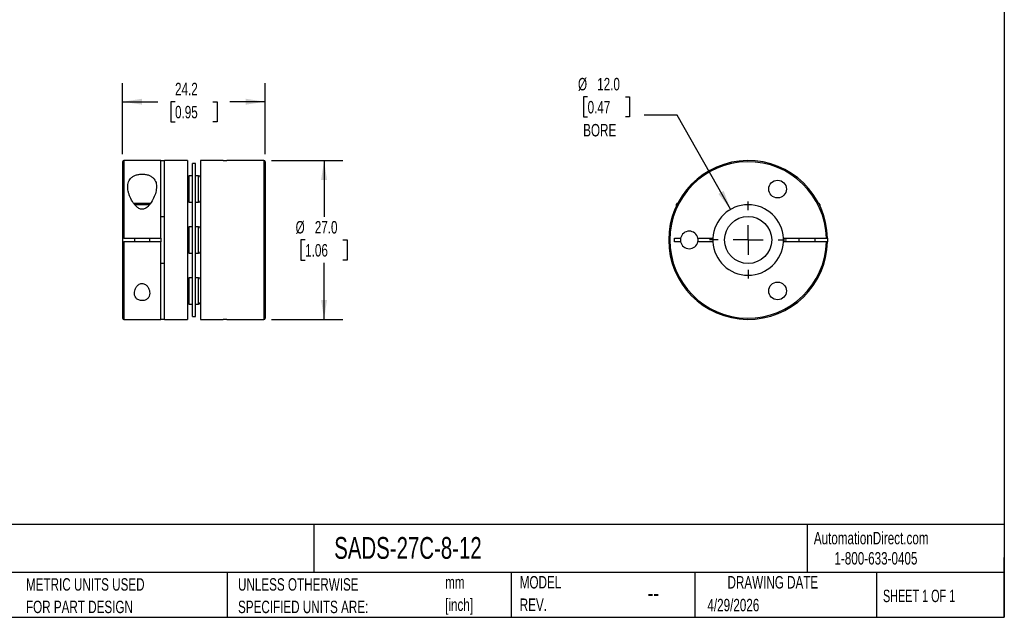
# Model space of a CAD drawing. Header units: millimetres. Extents: x 6 to 273, y 6 to 210.
# Tile 2 of 3: x 106 to 273, y 6 to 108. Entities that reach past the tile are written whole.
import ezdxf

# ---------------------------------------------------------------- set-up
doc = ezdxf.new("R2010")
doc.units = ezdxf.units.MM
doc.linetypes.add('SLD-Center', pattern=[19.05, 15.24, -1.27, 1.27, -1.27])
doc.linetypes.add('SLD-Solid', pattern=[0])
doc.layers.add('CENTER', color=40, linetype='SLD-Center')
doc.layers.add('DIMENSIONS', color=140, linetype='SLD-Solid', lineweight=25)
doc.layers.add('TEXT', color=140, linetype='SLD-Solid', lineweight=25)
doc.styles.add('SLDTEXTSTYLE0', font='TXT', dxfattribs={"width": 0.7})
doc.styles.add('SLDTEXTSTYLE1', font='TXT', dxfattribs={"width": 0.65})
doc.dimstyles.new('SLDDIMSTYLE0', dxfattribs={"dimtxt": 2.158008, "dimasz": 3.302, "dimexe": 0, "dimexo": 0.0625, "dimgap": 0.539502, "dimtad": 0, "dimtih": 1, "dimtoh": 1, "dimdec": 1, "dimrnd": 1e-09, "dimzin": 4, "dimdsep": 46, "dimtxsty": 'SLDTEXTSTYLE0', "dimsah": 1, "dimcen": 0.09, "dimadec": 0, "dimazin": 1, "dimtfac": 1, "dimtdec": 1, "dimtofl": 0, "dimtmove": 0, "dimatfit": 3, "dimfxl": 0, "dimfrac": 2, "dimtolj": 1, "dimtzin": 12, "dimarcsym": 0})
doc.dimstyles.new('SLDDIMSTYLE1', dxfattribs={"dimtxt": 2.158008, "dimasz": 3.302, "dimexe": 0, "dimexo": 0.0625, "dimgap": 0.539502, "dimtad": 0, "dimtih": 1, "dimtoh": 1, "dimdec": 1, "dimrnd": 1e-09, "dimzin": 12, "dimdsep": 46, "dimtxsty": 'SLDTEXTSTYLE0', "dimsah": 1, "dimcen": 0.09, "dimadec": 0, "dimazin": 3, "dimtfac": 1, "dimtdec": 1, "dimtofl": 0, "dimtmove": 0, "dimatfit": 3, "dimfxl": 0, "dimfrac": 2, "dimtolj": 1, "dimtzin": 12, "dimarcsym": 0})
doc.dimstyles.new('SLDDIMSTYLE2', dxfattribs={"dimtxt": 2.158008, "dimasz": 3.302, "dimexe": 0, "dimexo": 0.0625, "dimgap": 0.539502, "dimtad": 0, "dimtih": 1, "dimtoh": 1, "dimdec": 1, "dimrnd": 1e-09, "dimzin": 4, "dimdsep": 46, "dimtxsty": 'SLDTEXTSTYLE0', "dimsah": 1, "dimcen": 0, "dimadec": 0, "dimazin": 1, "dimtfac": 1, "dimtdec": 1, "dimtofl": 0, "dimtmove": 0, "dimatfit": 3, "dimfxl": 0, "dimfrac": 2, "dimtolj": 1, "dimtzin": 12, "dimarcsym": 0})

# ---------------------------------------------------------------- blocks, each defined once
blk = doc.blocks.new('SW_NOTE_0')
at = {"layer": 'TEXT', "color": 0, "char_height": 2.117, "attachment_point": 1, "style": 'SLDTEXTSTYLE0'}
for s, insert in [('mm', (0, 2.73)), ('[inch]', (0, -1.09))]:
    blk.add_mtext(s, dxfattribs=dict(at, insert=insert))
blk = doc.blocks.new('SW_NOTE_0_1')
at = {"layer": 'TEXT', "color": 0, "char_height": 2.1167, "attachment_point": 1, "style": 'SLDTEXTSTYLE0'}
for s, insert in [('UNLESS OTHERWISE', (0, 2.73)), ('SPECIFIED UNITS ARE:', (0, -1.09))]:
    blk.add_mtext(s, dxfattribs=dict(at, insert=insert))
blk = doc.blocks.new('SW_NOTE_0_5')
at = {"layer": 'TEXT', "color": 0, "char_height": 2.1167, "attachment_point": 1, "style": 'SLDTEXTSTYLE0'}
for s, insert in [('METRIC UNITS USED', (0, 2.73)), ('FOR PART DESIGN', (0, -1.09))]:
    blk.add_mtext(s, dxfattribs=dict(at, insert=insert))
blk = doc.blocks.new('SW_NOTE_0_6')
at = {"layer": 'TEXT', "color": 0, "char_height": 2.117, "attachment_point": 1, "style": 'SLDTEXTSTYLE0'}
for s, insert in [('MODEL', (0, 2.73)), ('REV.', (0, -1.09))]:
    blk.add_mtext(s, dxfattribs=dict(at, insert=insert))
blk = doc.blocks.new('_D')
at = {"layer": 'DIMENSIONS'}
for p, q in [((148.54, 84), (160.66, 84)), ((157.49, 84), (157.49, 74.42)), ((154.28, 70.5), (153.55, 70.5)), ((153.55, 70.5), (153.55, 67.07)), ((160.69, 70.5), (161.42, 70.5)), ((161.42, 70.5), (161.42, 67.07)), ((153.55, 67.07), (154.28, 67.07)), ((161.42, 67.07), (160.69, 67.07)), ((157.49, 57), (157.49, 66.59)), ((148.54, 57), (160.66, 57))]:
    blk.add_line(p, q, dxfattribs=at)
for points in [[(157.49, 84), (156.98, 80.7), (157.99, 80.7)], [(157.49, 57), (157.99, 60.31), (156.98, 60.31)]]:
    blk.add_solid(points, dxfattribs=at)
at = {"layer": 'DIMENSIONS', "char_height": 2.117, "attachment_point": 1, "style": 'SLDTEXTSTYLE0'}
for s, insert in [('%%c', (152.65, 73.72)), ('27.0', (155.91, 73.72)), ('1.06', (154.28, 69.8))]:
    blk.add_mtext(s, dxfattribs=dict(at, insert=insert))
blk = doc.blocks.new('_D_1')
at = {"layer": 'DIMENSIONS'}
for p, q in [((123.27, 85.07), (123.27, 97.18)), ((147.47, 85.07), (147.47, 97.18)), ((123.27, 94), (129.24, 94)), ((132.17, 94), (131.44, 94)), ((131.44, 94), (131.44, 90.57)), ((138.58, 94), (139.31, 94)), ((139.31, 94), (139.31, 90.57)), ((147.47, 94), (141.5, 94)), ((131.44, 90.57), (132.17, 90.57)), ((139.31, 90.57), (138.58, 90.57))]:
    blk.add_line(p, q, dxfattribs=at)
for points in [[(123.27, 94), (126.58, 93.5), (126.58, 94.51)], [(147.47, 94), (144.17, 94.51), (144.17, 93.5)]]:
    blk.add_solid(points, dxfattribs=at)
at = {"layer": 'DIMENSIONS', "char_height": 2.117, "attachment_point": 1, "style": 'SLDTEXTSTYLE0'}
for s, insert in [('24.2', (132.17, 97.22)), ('0.95', (132.17, 93.3))]:
    blk.add_mtext(s, dxfattribs=dict(at, insert=insert))
blk = doc.blocks.new('_D_2')
at = {"layer": 'DIMENSIONS'}
for p, q in [((202.26, 94.84), (201.54, 94.84)), ((201.54, 94.84), (201.54, 91.41)), ((208.67, 94.84), (209.4, 94.84)), ((209.4, 94.84), (209.4, 91.41)), ((201.54, 91.41), (202.26, 91.41)), ((209.4, 91.41), (208.67, 91.41)), ((217.45, 91.7), (211.89, 91.7)), ((226.56, 75.72), (217.45, 91.7))]:
    blk.add_line(p, q, dxfattribs=at)
blk.add_solid([(226.56, 75.72), (225.37, 78.84), (224.48, 78.33)], dxfattribs=at)
at = {"layer": 'DIMENSIONS', "char_height": 2.117, "attachment_point": 1, "style": 'SLDTEXTSTYLE0'}
for s, insert in [('%%c', (200.63, 98.05)), ('12.0', (203.89, 98.05)), ('0.47', (202.26, 94.13)), ('BORE', (201.51, 90.22))]:
    blk.add_mtext(s, dxfattribs=dict(at, insert=insert))
blk = doc.blocks.new('SW_CENTERMARKSYMBOL_0')
at = {"layer": 'CENTER', "color": 0}
for p, q in [((0, 5.08), (0, 6.54)), ((0, 0), (0, 2.54)), ((-5.08, 0), (-6.54, 0)), ((0, 0), (-2.54, 0)), ((0, 0), (0, -2.54)), ((0, 0), (2.54, 0)), ((5.08, 0), (6.54, 0)), ((0, -5.08), (0, -6.54))]:
    blk.add_line(p, q, dxfattribs=at)

msp = doc.modelspace()

# ---------------------------------------------------------------- linework, layer by layer
for p, q in [((123.27, 83.8), (123.27, 70.8)), ((129.77, 84), (123.47, 84)), ((123.47, 84), (123.47, 70.8)), ((129.77, 84), (130.37, 84)), ((129.77, 70.8), (129.77, 84)), ((134.27, 84), (130.37, 84)), ((130.37, 57), (130.37, 84)), ((134.27, 84), (134.27, 57)), ((140.37, 84), (136.47, 84)), ((136.47, 84), (136.47, 57)), ((140.37, 84), (140.97, 84)), ((147.27, 84), (140.97, 84)), ((147.27, 84), (147.27, 57)), ((147.47, 83.8), (147.47, 57.2)), ((135.62, 83.5), (135.12, 83.5)), ((135.12, 70.5), (135.12, 83.5)), ((135.62, 70.5), (135.62, 83.5)), ((135.12, 81.41), (134.57, 81.41)), ((134.57, 79.16), (134.57, 81.41)), ((136.17, 81.41), (135.62, 81.41)), ((136.17, 79.16), (136.17, 81.41)), ((134.57, 76.91), (134.57, 79.16)), ((136.17, 76.91), (136.17, 79.16)), ((125.11, 76.75), (128.04, 76.75)), ((125.27, 76.55), (127.89, 76.55)), ((134.57, 76.91), (135.12, 76.91)), ((135.62, 76.91), (136.17, 76.91)), ((217.48, 76.75), (217.28, 76.55)), ((217.28, 76.55), (217.28, 76.18)), ((217.28, 76.55), (217.46, 76.55)), ((217.48, 76.75), (217.56, 76.75)), ((241.5, 76.75), (241.53, 76.75)), ((241.78, 76.5), (241.53, 76.75)), ((241.62, 76.5), (241.78, 76.5)), ((241.78, 76.18), (241.78, 76.5)), ((129.77, 74.5), (130.37, 74.5)), ((135.12, 72.75), (134.57, 72.75)), ((134.57, 70.5), (134.57, 72.75)), ((136.17, 72.75), (135.62, 72.75)), ((136.17, 70.5), (136.17, 72.75)), ((123.27, 70.8), (123.27, 70.2)), ((123.47, 70.8), (129.77, 70.8)), ((125.27, 70.8), (125.27, 70.2)), ((127.87, 70.2), (127.87, 70.8)), ((129.77, 70.8), (129.77, 70.2)), ((134.57, 68.25), (134.57, 70.5)), ((135.12, 57.5), (135.12, 70.5)), ((135.62, 57.5), (135.62, 70.5)), ((136.17, 68.25), (136.17, 70.5)), ((217.03, 70.8), (218.06, 70.8)), ((217.03, 70.2), (217.03, 70.8)), ((221, 70.8), (223.54, 70.8)), ((235.52, 70.8), (242.83, 70.8)), ((238.13, 70.8), (238.13, 70.2)), ((240.93, 70.2), (240.93, 70.8)), ((243.03, 70.8), (243.03, 70.2)), ((123.27, 70.2), (123.27, 57.2)), ((129.77, 70.2), (123.47, 70.2)), ((123.47, 70.2), (123.47, 57)), ((129.77, 57), (129.77, 70.2)), ((218.06, 70.2), (217.03, 70.2)), ((223.54, 70.2), (221, 70.2)), ((242.83, 70.2), (235.52, 70.2)), ((134.57, 68.25), (135.12, 68.25)), ((135.62, 68.25), (136.17, 68.25)), ((130.37, 66.5), (129.77, 66.5)), ((135.12, 64.09), (134.57, 64.09)), ((134.57, 61.84), (134.57, 64.09)), ((136.17, 64.09), (135.62, 64.09)), ((136.17, 61.84), (136.17, 64.09)), ((134.57, 59.59), (134.57, 61.84)), ((136.17, 59.59), (136.17, 61.84)), ((134.57, 59.59), (135.12, 59.59)), ((135.62, 59.59), (136.17, 59.59)), ((123.47, 57), (129.77, 57)), ((130.37, 57), (129.77, 57)), ((130.37, 57), (134.27, 57)), ((135.12, 57.5), (135.62, 57.5)), ((136.47, 57), (140.37, 57)), ((140.97, 57), (140.37, 57)), ((140.97, 57), (147.27, 57))]:
    msp.add_line(p, q)
for centre, radius in [((234.53, 79.16), 1.5), ((229.53, 70.5), 4), ((234.53, 61.84), 1.5)]:
    msp.add_circle(centre, radius)
for centre, radius, start, end in [((123.47, 83.8), 0.2, 90, 180), ((147.27, 83.8), 0.2, 0, 90), ((229.53, 70.5), 13.5, 1.2733, 358.7267), ((229.53, 70.5), 13.3, 1.2925, 358.7075), ((134.57, 81.11), 0.3, 90, 180), ((136.17, 81.11), 0.3, 0, 90), ((134.57, 77.21), 0.3, 180, 270), ((136.17, 77.21), 0.3, 270, 0), ((229.53, 70.5), 6, 2.866, 177.134), ((134.57, 72.45), 0.3, 90, 180), ((136.17, 72.45), 0.3, 0, 90), ((219.53, 70.5), 1.5, 11.537, 168.463), ((219.53, 70.5), 1.5, 168.463, 191.537), ((219.53, 70.5), 1.5, 348.463, 11.537), ((229.53, 70.5), 6, 177.134, 182.866), ((229.53, 70.5), 6, 357.134, 2.866), ((219.53, 70.5), 1.5, 191.537, 348.463), ((229.53, 70.5), 6, 182.866, 357.134), ((134.57, 68.55), 0.3, 180, 270), ((136.17, 68.55), 0.3, 270, 0), ((134.57, 63.79), 0.3, 90, 180), ((136.17, 63.79), 0.3, 0, 90), ((134.57, 59.89), 0.3, 180, 270), ((136.17, 59.89), 0.3, 270, 0), ((123.47, 57.2), 0.2, 180, 270), ((147.27, 57.2), 0.2, 270, 0)]:
    msp.add_arc(centre, radius, start, end)
for points, knots in [([(129.02, 79.57), (129.02, 79.73), (129.01, 79.88), (128.96, 80.18), (128.92, 80.32), (128.8, 80.6), (128.73, 80.73), (128.54, 80.97), (128.43, 81.08), (128.17, 81.28), (128.01, 81.37), (127.67, 81.52), (127.49, 81.58), (127.19, 81.64), (127.09, 81.66), (126.88, 81.68), (126.77, 81.69), (126.46, 81.7), (126.25, 81.69), (125.84, 81.62), (125.65, 81.58), (125.29, 81.45), (125.12, 81.37), (124.84, 81.18), (124.71, 81.07), (124.5, 80.84), (124.42, 80.72), (124.28, 80.45), (124.23, 80.31), (124.16, 80.03), (124.14, 79.88), (124.12, 79.57), (124.12, 79.41), (124.16, 79.09), (124.18, 78.93), (124.25, 78.61), (124.3, 78.44), (124.41, 78.11), (124.47, 77.95), (124.69, 77.45), (124.86, 77.12), (125.19, 76.64), (125.31, 76.49), (125.51, 76.27), (125.58, 76.2), (125.73, 76.06), (125.81, 76), (126.07, 75.83), (126.27, 75.75), (126.59, 75.72), (126.69, 75.73), (126.9, 75.77), (127, 75.81), (127.19, 75.9), (127.27, 75.96), (127.44, 76.08), (127.51, 76.15), (127.73, 76.35), (127.85, 76.5), (128.2, 76.97), (128.38, 77.3), (128.69, 77.96), (128.81, 78.29), (128.98, 78.94), (129.02, 79.26), (129.02, 79.57)], [0, 0, 0, 0, 0.03125, 0.03125, 0.0625, 0.0625, 0.09375, 0.09375, 0.125, 0.125, 0.15625, 0.15625, 0.1875, 0.1875, 0.203125, 0.203125, 0.21875, 0.21875, 0.25, 0.25, 0.28125, 0.28125, 0.3125, 0.3125, 0.34375, 0.34375, 0.375, 0.375, 0.40625, 0.40625, 0.4375, 0.4375, 0.46875, 0.46875, 0.5, 0.5, 0.53125, 0.53125, 0.5625, 0.5625, 0.625, 0.625, 0.65625, 0.65625, 0.671875, 0.671875, 0.6875, 0.6875, 0.71875, 0.71875, 0.734375, 0.734375, 0.75, 0.75, 0.765625, 0.765625, 0.78125, 0.78125, 0.8125, 0.8125, 0.875, 0.875, 0.9375, 0.9375, 1, 1, 1, 1]), ([(123.47, 70.8), (123.42, 70.8), (123.37, 70.8), (123.3, 70.8), (123.27, 70.8), (123.27, 70.8)], [0, 0, 0, 0, 0.5, 0.5, 1, 1, 1, 1]), ([(242.83, 70.8), (242.88, 70.8), (242.93, 70.8), (243.01, 70.8), (243.03, 70.8), (243.03, 70.8)], [0, 0, 0, 0, 0.5, 0.5, 1, 1, 1, 1]), ([(123.27, 70.2), (123.27, 70.2), (123.3, 70.2), (123.37, 70.2), (123.42, 70.2), (123.47, 70.2)], [0, 0, 0, 0, 0.5, 0.5, 1, 1, 1, 1]), ([(243.03, 70.2), (243.03, 70.2), (243.01, 70.2), (242.93, 70.2), (242.88, 70.2), (242.83, 70.2)], [0, 0, 0, 0, 0.5, 0.5, 1, 1, 1, 1]), ([(127.87, 61.43), (127.87, 61.6), (127.85, 61.76), (127.76, 62.08), (127.69, 62.24), (127.51, 62.56), (127.4, 62.71), (127.17, 62.9), (127.09, 62.96), (126.91, 63.06), (126.81, 63.09), (126.59, 63.12), (126.48, 63.12), (126.27, 63.07), (126.17, 63.03), (125.91, 62.87), (125.77, 62.73), (125.55, 62.43), (125.47, 62.27), (125.34, 61.94), (125.3, 61.78), (125.27, 61.46), (125.27, 61.3), (125.33, 60.99), (125.39, 60.84), (125.58, 60.58), (125.7, 60.45), (126.03, 60.27), (126.23, 60.2), (126.67, 60.17), (126.89, 60.2), (127.27, 60.34), (127.42, 60.44), (127.66, 60.68), (127.74, 60.83), (127.85, 61.12), (127.87, 61.27), (127.87, 61.43)], [0, 0, 0, 0, 0.0625, 0.0625, 0.125, 0.125, 0.1875, 0.1875, 0.21875, 0.21875, 0.25, 0.25, 0.28125, 0.28125, 0.3125, 0.3125, 0.375, 0.375, 0.4375, 0.4375, 0.5, 0.5, 0.5625, 0.5625, 0.625, 0.625, 0.6875, 0.6875, 0.75, 0.75, 0.8125, 0.8125, 0.875, 0.875, 0.9375, 0.9375, 1, 1, 1, 1])]:
    msp.add_open_spline(points, degree=3, knots=knots)
at = {"layer": 'TEXT'}
for p, q in [((273.05, 209.55), (273.05, 6.35)), ((273.05, 22.13), (6.35, 22.13)), ((155.76, 22.13), (155.76, 13.97)), ((239.58, 22.13), (239.58, 13.97)), ((273.05, 6.35), (273.05, 16.51)), ((273.05, 13.97), (6.35, 13.97)), ((141, 13.97), (141, 6.35)), ((189.3, 13.97), (189.3, 6.35)), ((220.47, 13.97), (220.47, 6.35)), ((251.35, 13.97), (251.35, 6.35)), ((6.35, 6.35), (273.05, 6.35))]:
    msp.add_line(p, q, dxfattribs=at)

# ---------------------------------------------------------------- block references
at = {"layer": 'CENTER'}
msp.add_blockref('SW_CENTERMARKSYMBOL_0', (229.53, 70.5), dxfattribs=at)
at = {"layer": 'TEXT'}
for name, p in [('SW_NOTE_0_6', (190.73, 10.64)), ('SW_NOTE_0_5', (106.85, 10.27)), ('SW_NOTE_0_1', (142.87, 10.27)), ('SW_NOTE_0', (178.06, 10.63))]:
    msp.add_blockref(name, p, dxfattribs=at)

# ---------------------------------------------------------------- texts
for s, insert, char_height, attachment_point, style in [('AutomationDirect.com', (240.69, 20.88), 2.1167, 1, 'SLDTEXTSTYLE0'), ('SADS-27C-8-12', (159.21, 20), 3.7042, 1, 'SLDTEXTSTYLE0'), ('1-800-633-0405', (244.19, 17.44), 2.1167, 1, 'SLDTEXTSTYLE0'), ('DRAWING DATE', (233.73, 13.36), 2.1167, 2, 'SLDTEXTSTYLE0'), ('--', (212.43, 12.08), 3.175, 1, 'SLDTEXTSTYLE0'), ('SHEET 1 OF 1', (252.44, 11.05), 2.1167, 1, 'SLDTEXTSTYLE1'), ('4/29/2026', (222.61, 9.49), 2.117, 1, 'SLDTEXTSTYLE0')]:
    msp.add_mtext(s, dxfattribs=dict(at, insert=insert, char_height=char_height, attachment_point=attachment_point, style=style))

# ---------------------------------------------------------------- dimensions: what is measured, and where the dimension line sits
at = {"layer": 'DIMENSIONS'}
dim = msp.add_linear_dim(base=(123.27, 94), p1=(147.47, 83.8), p2=(123.27, 83.8), dimstyle='SLDDIMSTYLE1', dxfattribs=at)
dim.commit()
dim.dimension.update_dxf_attribs({"geometry": '_D_1', "text_midpoint": (135.37, 94), "dimtype": 160})
dim = msp.add_diameter_dim_2p(p1=(232.5, 65.29), p2=(226.56, 75.72), text='<>\\PBORE', dimstyle='SLDDIMSTYLE2', dxfattribs=at)
dim.commit()
dim.dimension.update_dxf_attribs({"geometry": '_D_2', "text_midpoint": (205.47, 93.12), "dimtype": 163})
dim = msp.add_linear_dim(base=(157.49, 57), p1=(147.27, 84), p2=(147.27, 57), angle=90, text='%%c<>', dimstyle='SLDDIMSTYLE0', dxfattribs=at)
dim.commit()
dim.dimension.update_dxf_attribs({"geometry": '_D', "text_midpoint": (157.49, 70.5), "dimtype": 160})

doc.saveas('drawing.dxf')
